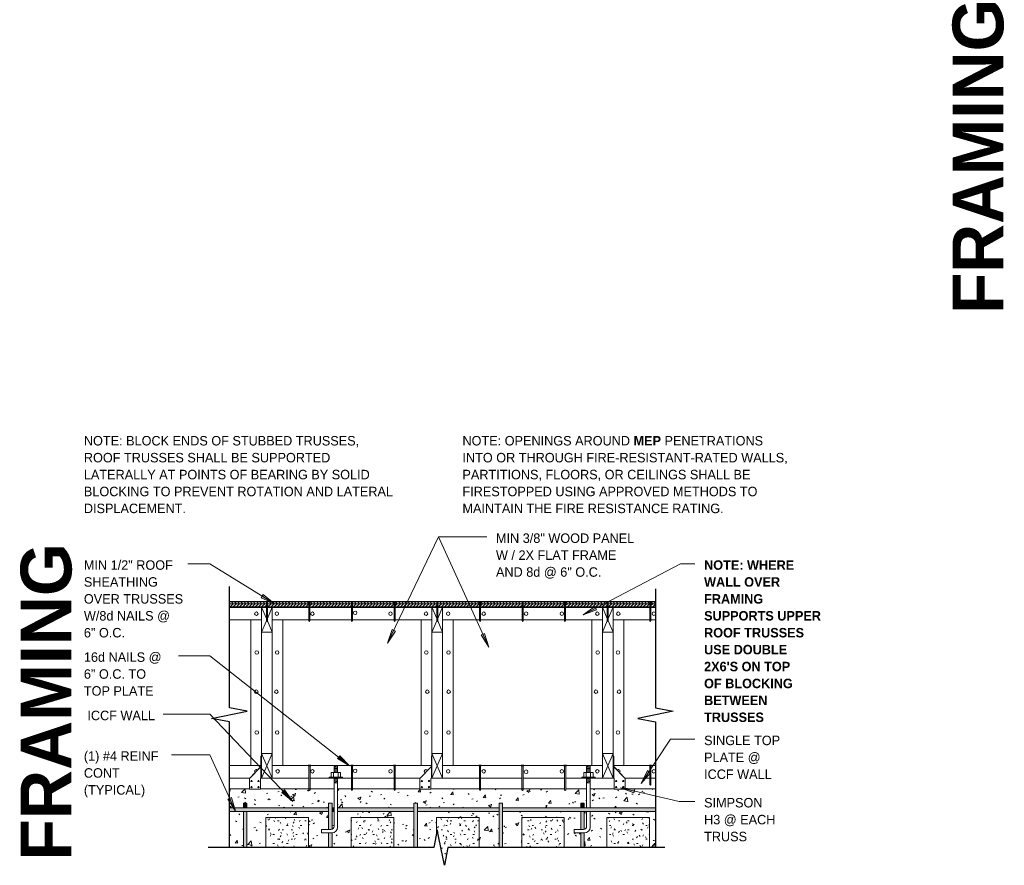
# Model space of a CAD drawing. Header units: inches. Extents: x 0 to 1352, y -35 to 287.
# Tile 5 of 13: x 157 to 296, y -28 to 91. Entities that reach past the tile are written whole.
import ezdxf

# ---------------------------------------------------------------- set-up
doc = ezdxf.new("R2010")
doc.units = ezdxf.units.IN
doc.header["$MEASUREMENT"] = 0
doc.linetypes.add('Hidden 1_8_', pattern=[0.1875, 0.125, -0.0625])
for name, color, linetype, lineweight in [('A-ANNO-TEXT', 2, 'Continuous', 9), ('A-DETL-GENF', 3, 'Continuous', 9), ('A-DETL-LLIN', 3, 'Continuous', 9), ('A-DETL-MBND', 5, 'Continuous', 9)]:
    doc.layers.add(name, color=color, linetype=linetype, lineweight=lineweight)
pattern_1 = [(0, (65.18, 0), (2.56, 0.64), [0.211, -1.709, 0.211, -1.709, -10.24]), (0, (65.18, 0), (2.56, 0.64), [-3.84, 0.211, -3.629, 0.211, -1.709, -4.48]), (0, (65.18, 0), (2.56, 0.64), [-9.6, 0.211, -1.069, 0.211, -2.989]), (120, (66.14, 0.32), (-1.8342563, 1.897025), [0.211, -1.709, 0.211, -1.709, -10.24]), (120, (66.14, 0.32), (-1.8342563, 1.897025), [-3.84, 0.211, -3.629, 0.211, -1.709, -4.48]), (120, (66.14, 0.32), (-1.8342563, 1.897025), [-9.6, 0.211, -1.069, 0.211, -2.989]), (240, (66.46, 1.6), (-0.7257437, -2.537025), [0.211, -1.709, 0.211, -1.709, -10.24]), (240, (66.46, 1.6), (-0.7257437, -2.537025), [-3.84, 0.211, -3.629, 0.211, -1.709, -4.48]), (240, (66.46, 1.6), (-0.7257437, -2.537025), [-9.6, 0.211, -1.069, 0.211, -2.989])]
pattern_2 = [(50, (65.18, 0), (4.590705, -0.40187), [0.48, -5.28]), (355, (65.18, 0), (-0.88784, 4.8137), [0.384, -4.224]), (100.451, (65.562, -0.033), (3.70197, 4.41272), [0.408, -4.487]), (46.184, (65.18, 1.28), (6.83066, -1.05904), [0.72, -7.92]), (96.636, (65.749, 1.192), (5.98166, 6.23401), [0.612, -6.731]), (351.184, (65.18, 1.28), (5.98208, 6.23382), [0.576, -6.336]), (21, (65.82, 0.96), (3.82029, -2.5771), [0.48, -5.28]), (326, (65.82, 0.96), (1.55721, 4.64059), [0.384, -4.224]), (71.451, (66.138, 0.745), (5.37715, 2.0647), [0.408, -4.487]), (37.5, (65.18, 0), (0.077972, 2.130786), [0.211, -3.962, 0.211, -4.077, -4.24]), (37.5, (65.18, 0), (0.077972, 2.130786), [-8.461, 0.211, -4.029]), (7.5, (65.18, 0), (1.683907, 2.52439), [0.211, -2.234, 0.211, -3.866, -1.616]), (7.5, (65.18, 0), (1.683907, 2.52439), [-6.522, 0.211, -1.405]), (327.5, (63.753, 0), (3.416527, -0.144297), [0.211, -1.389, 0.211, -4.781, -6.624]), (327.5, (63.753, 0), (3.416527, -0.144297), [-6.592, 0.211, -6.413]), (317.5, (63.113, 0), (3.732463, 0.640715), [0.211, -1.869, 0.211, -3.104, -4.704]), (317.5, (63.113, 0), (3.732463, 0.640715), [-5.395, 0.211, -4.493])]
pattern_3 = [(0, (57.726, -0.519), (0, 0.444), []), (315, (57.726, -0.519), (0.444063, 3e-17), [0.628, -0.628]), (45, (57.726, -0.519), (0.444063, -3e-17), [0.628, -0.628])]

# ---------------------------------------------------------------- blocks, each defined once
blk = doc.blocks.new('Dimension Lumbe_S BLOCKING0')
at = {"layer": 'A-DETL-GENF'}
for p, q in [((1.5, 0), (0, -3.5)), ((0, 0), (1.5, -3.5)), ((0, -3.5), (0, 0)), ((0, 0), (1.5, 0)), ((1.5, 0), (1.5, -3.5)), ((1.5, -3.5), (0, -3.5))]:
    blk.add_line(p, q, dxfattribs=at)
blk = doc.blocks.new('Dimension Lumbe_S BLOCKING1')
at = {"layer": 'A-DETL-GENF'}
for p, q in [((0, 0), (0.68, -1.59)), ((0, -3.5), (0, 0)), ((1.5, 0), (0.82, -1.59)), ((1.5, 0), (1.5, -3.5)), ((0.68, -1.92), (0, -3.5)), ((0.82, -1.92), (1.5, -3.5)), ((1.5, -3.5), (0, -3.5))]:
    blk.add_line(p, q, dxfattribs=at)
blk = doc.blocks.new('Plywood-Section_S BLOCKING0')
at = {"layer": 'A-DETL-GENF'}
h = blk.add_hatch(dxfattribs=at)
h.set_pattern_fill('FP2_8', color=256, style=0, pattern_type=2)
h.set_pattern_definition(pattern_3)
h.paths.add_polyline_path([(7.18, 0), (7.18, 0.75), (1.98, 0.75), (1.98, 0)], flags=0)
h = blk.add_hatch(dxfattribs=at)
h.set_pattern_fill('FP2_8', color=256, style=0, pattern_type=2)
h.set_pattern_definition(pattern_3)
h.paths.add_polyline_path([(7.32, 0.75), (7.32, 0), (13.18, 0), (13.18, 0.75)], flags=0)
h = blk.add_hatch(dxfattribs=at)
h.set_pattern_fill('FP2_8', color=256, style=0, pattern_type=2)
h.set_pattern_definition(pattern_3)
h.paths.add_polyline_path([(13.32, 0.75), (13.32, 0), (19.18, 0), (19.18, 0.75)], flags=0)
h = blk.add_hatch(dxfattribs=at)
h.set_pattern_fill('FP2_8', color=256, style=0, pattern_type=2)
h.set_pattern_definition(pattern_3)
h.paths.add_polyline_path([(19.32, 0.75), (19.32, 0), (25.18, 0), (25.18, 0.75)], flags=0)
h = blk.add_hatch(dxfattribs=at)
h.set_pattern_fill('FP2_8', color=256, style=0, pattern_type=2)
h.set_pattern_definition(pattern_3)
h.paths.add_polyline_path([(25.32, 0.75), (25.32, 0), (31.18, 0), (31.18, 0.75)], flags=0)
h = blk.add_hatch(dxfattribs=at)
h.set_pattern_fill('FP2_8', color=256, style=0, pattern_type=2)
h.set_pattern_definition(pattern_3)
h.paths.add_polyline_path([(31.32, 0.75), (31.32, 0), (37.18, 0), (37.18, 0.75)], flags=0)
h = blk.add_hatch(dxfattribs=at)
h.set_pattern_fill('FP2_8', color=256, style=0, pattern_type=2)
h.set_pattern_definition(pattern_3)
h.paths.add_polyline_path([(37.32, 0.75), (37.32, 0), (43.18, 0), (43.18, 0.75)], flags=0)
h = blk.add_hatch(dxfattribs=at)
h.set_pattern_fill('FP2_8', color=256, style=0, pattern_type=2)
h.set_pattern_definition(pattern_3)
h.paths.add_polyline_path([(43.32, 0.75), (43.32, 0), (49.18, 0), (49.18, 0.75)], flags=0)
h = blk.add_hatch(dxfattribs=at)
h.set_pattern_fill('FP2_8', color=256, style=0, pattern_type=2)
h.set_pattern_definition(pattern_3)
h.paths.add_polyline_path([(49.32, 0.75), (49.32, 0), (55.18, 0), (55.18, 0.75)], flags=0)
h = blk.add_hatch(dxfattribs=at)
h.set_pattern_fill('FP2_8', color=256, style=0, pattern_type=2)
h.set_pattern_definition(pattern_3)
h.paths.add_polyline_path([(55.32, 0.75), (55.32, 0), (61.18, 0), (61.18, 0.75)], flags=0)
h = blk.add_hatch(dxfattribs=at)
h.set_pattern_fill('FP2_8', color=256, style=0, pattern_type=2)
h.set_pattern_definition(pattern_3)
h.paths.add_polyline_path([(61.32, 0.75), (61.32, 0), (61.98, 0), (61.98, 0.75)], flags=0)
at = {"layer": 'A-DETL-GENF', "lineweight": 30}
for p, q in [((7.11, 0.75), (1.98, 0.75)), ((1.98, 0), (7.18, 0)), ((7.32, 0), (13.18, 0)), ((13.11, 0.75), (7.39, 0.75)), ((13.32, 0), (19.18, 0)), ((19.11, 0.75), (13.39, 0.75)), ((19.32, 0), (25.18, 0)), ((25.11, 0.75), (19.39, 0.75)), ((25.32, 0), (31.18, 0)), ((31.11, 0.75), (25.39, 0.75)), ((31.32, 0), (37.18, 0)), ((37.11, 0.75), (31.39, 0.75)), ((37.32, 0), (43.18, 0)), ((43.11, 0.75), (37.39, 0.75)), ((43.32, 0), (49.18, 0)), ((49.11, 0.75), (43.39, 0.75)), ((49.32, 0), (55.18, 0)), ((55.11, 0.75), (49.39, 0.75)), ((55.32, 0), (61.18, 0)), ((61.11, 0.75), (55.39, 0.75)), ((61.32, 0), (61.98, 0)), ((61.98, 0.75), (61.39, 0.75))]:
    blk.add_line(p, q, dxfattribs=at)
blk = doc.blocks.new('Common Wood Nai_S BLOCKING0')
at = {"layer": 'A-DETL-GENF'}
for p, q in [((0, 0.1405), (-0.066, 0.1405)), ((-0.066, 0.1405), (-0.066, -0.1405)), ((0, 0.0695), (0, 0.1405)), ((2.668, 0.0695), (0, 0.0695)), ((0, -0.0695), (0, 0.0695)), ((2.75, 0), (2.668, 0.0695)), ((2.668, -0.0695), (2.75, 0)), ((-0.066, -0.1405), (0, -0.1405)), ((0, -0.1405), (0, -0.0695)), ((0, -0.0695), (2.668, -0.0695))]:
    blk.add_line(p, q, dxfattribs=at)
blk = doc.blocks.new('Common Wood Nai_S BLOCKING1')
at = {"layer": 'A-DETL-GENF'}
for p, q in [((0, 0.1715), (-0.083, 0.1715)), ((-0.083, 0.1715), (-0.083, -0.1715)), ((0, 0.081), (0, 0.1715)), ((3.409, 0.081), (0, 0.081)), ((0, -0.081), (0, 0.081)), ((3.5, 0), (3.409, 0.081)), ((3.409, -0.081), (3.5, 0)), ((-0.083, -0.1715), (0, -0.1715)), ((0, -0.1715), (0, -0.081)), ((0, -0.081), (3.409, -0.081))]:
    blk.add_line(p, q, dxfattribs=at)
blk = doc.blocks.new('Reinf Bar Eleva_S BLOCKING0')
at = {"layer": 'A-DETL-GENF'}
for points in [[(0, 0), (0, -0.5), (0.67, -0.5), (0.67, 0)], [(1.17, 0), (1.17, -0.5), (6.25, -0.5), (6.25, 0)]]:
    blk.add_hatch(color=256, dxfattribs=at).paths.add_polyline_path(points, flags=0)
for p, q in [((0.67, 0), (0, 0)), ((0, 0), (0, -0.5)), ((0, -0.5), (0.67, -0.5)), ((6.25, 0), (1.17, 0)), ((1.17, -0.5), (6.25, -0.5))]:
    blk.add_line(p, q, dxfattribs=at)
blk = doc.blocks.new('Reinf Bar Eleva_S BLOCKING1')
at = {"layer": 'A-DETL-GENF'}
for points in [[(0, 0), (0, -0.5), (0.67, -0.5), (0.67, 0)], [(3.69, -0.12), (3.68, 0), (1.17, 0), (1.17, -0.5), (3.69, -0.5)], [(4.19, 0), (4.19, -0.5), (6.25, -0.5), (6.25, 0)]]:
    blk.add_hatch(color=256, dxfattribs=at).paths.add_polyline_path(points, flags=0)
for p, q in [((0.67, 0), (0, 0)), ((0, 0), (0, -0.5)), ((0, -0.5), (0.67, -0.5)), ((3.68, 0), (1.17, 0)), ((1.17, -0.5), (3.69, -0.5)), ((6.25, 0), (4.19, 0)), ((4.19, -0.5), (6.25, -0.5))]:
    blk.add_line(p, q, dxfattribs=at)
blk = doc.blocks.new('Anchor Bolt2 - _S BLOCKING0')
at = {"layer": 'A-DETL-GENF'}
for p, q in [((-0.25, 4.12), (0.25, 4.18)), ((0.25, 3.25), (0.25, 4.18)), ((-0.66, 2.62), (-0.66, 3.25)), ((-0.66, 3.25), (0.66, 3.25)), ((-0.31, 2.62), (-0.31, 3.25)), ((-0.25, 3.25), (-0.25, 4.12)), ((-0.25, 4), (0.25, 4.05)), ((-0.25, 3.87), (0.25, 3.93)), ((-0.25, 3.75), (0.25, 3.8)), ((-0.25, 3.62), (0.25, 3.68)), ((-0.25, 3.5), (0.25, 3.55)), ((-0.25, 3.37), (0.25, 3.43)), ((-0.12, 3.25), (0.25, 3.29)), ((0.31, 2.62), (0.31, 3.25)), ((0.66, 2.62), (0.66, 3.25)), ((-0.94, 2.62), (0.94, 2.62)), ((-0.94, 2.5), (-0.94, 2.62)), ((-0.94, 2.5), (0.94, 2.5)), ((-0.25, 2.5), (-0.25, -1.73)), ((-0.25, 2.37), (0.25, 2.43)), ((-0.25, 2.25), (0.25, 2.3)), ((-0.25, 2.12), (0.25, 2.18)), ((-0.25, 2), (0.25, 2.05)), ((-0.25, 1.87), (0.25, 1.93)), ((-0.25, 1.75), (0.25, 1.8)), ((0.25, 2.5), (0.25, -1.73)), ((0.94, 2.5), (0.94, 2.62)), ((-0.25, -2.23), (-0.25, -4.31)), ((0.25, -2.23), (0.25, -4.44)), ((-2, -5.25), (-2, -4.75)), ((-2, -4.75), (-0.69, -4.75)), ((-2, -5.25), (-0.56, -5.25))]:
    blk.add_line(p, q, dxfattribs=at)
for centre, radius in [((-0.69, -4.31), 0.438), ((-0.56, -4.44), 0.812)]:
    blk.add_arc(centre, radius, 270, 0, dxfattribs=at)
blk = doc.blocks.new('Reinf Bar Eleva_S BLOCKING2')
at = {"layer": 'A-DETL-GENF'}
for points in [[(34.06, -0.5), (34.06, 0), (22.56, 0), (22.56, -0.5)], [(46.06, -0.5), (46.06, 0), (45.8, 0), (45.8, -0.5)], [(60.52, -0.5), (60.52, 0), (46.56, 0), (46.56, -0.5)], [(0.52, 0), (0.52, -0.5), (22.06, -0.5), (22.06, 0)], [(34.56, 0), (34.56, -0.5), (45.3, -0.5), (45.3, 0)]]:
    blk.add_hatch(color=256, dxfattribs=at).paths.add_polyline_path(points, flags=0)
for p, q in [((22.06, 0), (0.52, 0)), ((0.52, -0.5), (22.06, -0.5)), ((34.06, 0), (22.56, 0)), ((22.56, -0.5), (34.06, -0.5)), ((45.3, 0), (34.56, 0)), ((34.56, -0.5), (45.3, -0.5)), ((46.06, 0), (45.8, 0)), ((45.8, -0.5), (46.06, -0.5)), ((60.52, 0), (46.56, 0)), ((46.56, -0.5), (60.52, -0.5))]:
    blk.add_line(p, q, dxfattribs=at)
blk = doc.blocks.new('Break Line1 - B_S BLOCKING0')
at = {"layer": 'A-DETL-GENF', "lineweight": 30}
for p, q in [((-1, 0), (-0.5, 2.5)), ((-0.5, 2.5), (0.5, -2.5)), ((-17.72, 0), (-1, 0)), ((0.5, -2.5), (1, 0)), ((1, 0), (18.68, 0))]:
    blk.add_line(p, q, dxfattribs=at)
blk = doc.blocks.new('Break Line1 - B_S BLOCKING1')
at = {"layer": 'A-DETL-GENF', "lineweight": 30}
for p, q in [((-1, 0), (-0.5, 2.5)), ((-0.5, 2.5), (0.5, -2.5)), ((-18.68, 0), (-1, 0)), ((0.5, -2.5), (1, 0)), ((1, 0), (18.06, 0))]:
    blk.add_line(p, q, dxfattribs=at)
blk = doc.blocks.new('Reinf Bar Eleva_S BLOCKING3')
at = {"layer": 'A-DETL-GENF'}
h = blk.add_hatch(color=256, dxfattribs=at)
edge = h.paths.add_edge_path(flags=0)
edge.add_line((0, 0), (0, -0.5))
edge.add_line((0, -0.5), (3.69, -0.5))
edge.add_line((3.69, -0.5), (3.69, -0.18))
edge.add_spline(control_points=[(3.69, -0.18), (3.69, -0.14), (3.68, -0.08), (3.66, -0.03), (3.65, 0)], knot_values=[0, 0, 0, 0, 0.090613, 0.18063, 0.18063, 0.18063, 0.18063], degree=3, periodic=0)
edge.add_line((3.65, 0), (0, 0))
blk.add_hatch(color=256, dxfattribs=at).paths.add_polyline_path([(4.19, 0), (4.19, -0.05), (4.19, -0.5), (6.25, -0.5), (6.25, 0)], flags=0)
for p, q in [((3.65, 0), (0, 0)), ((0, 0), (0, -0.5)), ((0, -0.5), (3.69, -0.5)), ((6.25, 0), (4.19, 0)), ((4.19, -0.5), (6.25, -0.5))]:
    blk.add_line(p, q, dxfattribs=at)
blk = doc.blocks.new('Reinf Bar Eleva_S BLOCKING4')
at = {"layer": 'A-DETL-GENF'}
blk.add_hatch(color=256, dxfattribs=at).paths.add_polyline_path([(0, 0), (0, -0.5), (6.25, -0.5), (6.25, 0)], flags=0)
for p, q in [((6.25, 0), (0, 0)), ((0, 0), (0, -0.5)), ((0, -0.5), (6.25, -0.5))]:
    blk.add_line(p, q, dxfattribs=at)
blk = doc.blocks.new('Anchor Bolt2 - _S BLOCKING1')
at = {"layer": 'A-DETL-GENF'}
for p, q in [((-0.25, 4.12), (0.25, 4.18)), ((0.25, 3.25), (0.25, 4.18)), ((-0.66, 2.62), (-0.66, 3.25)), ((-0.66, 3.25), (0.66, 3.25)), ((-0.31, 2.62), (-0.31, 3.25)), ((-0.25, 3.25), (-0.25, 4.12)), ((-0.25, 4), (0.25, 4.05)), ((-0.25, 3.87), (0.25, 3.93)), ((-0.25, 3.75), (0.25, 3.8)), ((-0.25, 3.62), (0.25, 3.68)), ((-0.25, 3.5), (0.25, 3.55)), ((-0.25, 3.37), (0.25, 3.43)), ((-0.12, 3.25), (0.25, 3.29)), ((0.31, 2.62), (0.31, 3.25)), ((0.66, 2.62), (0.66, 3.25)), ((-0.94, 2.62), (0.94, 2.62)), ((-0.94, 2.5), (-0.94, 2.62)), ((-0.94, 2.5), (0.94, 2.5)), ((-0.25, 2.5), (-0.25, -4.31)), ((-0.25, 2.37), (0.25, 2.43)), ((-0.25, 2.25), (0.25, 2.3)), ((-0.25, 2.12), (0.25, 2.18)), ((-0.25, 2), (0.25, 2.05)), ((-0.25, 1.87), (0.25, 1.93)), ((-0.25, 1.75), (0.25, 1.8)), ((0.25, 2.5), (0.25, -4.44)), ((0.94, 2.5), (0.94, 2.62)), ((-2, -5.25), (-2, -4.75)), ((-2, -4.75), (-0.69, -4.75)), ((-2, -5.25), (-0.56, -5.25))]:
    blk.add_line(p, q, dxfattribs=at)
for centre, radius in [((-0.69, -4.31), 0.438), ((-0.56, -4.44), 0.812)]:
    blk.add_arc(centre, radius, 270, 0, dxfattribs=at)
blk = doc.blocks.new('Break Line1 - B_S BLOCKING2')
at = {"layer": 'A-DETL-GENF', "lineweight": 30}
for p, q in [((-1, 0), (-0.5, 2.5)), ((-0.5, 2.5), (0.5, -2.5)), ((-31.53, 0), (-1, 0)), ((0.5, -2.5), (1, 0)), ((1, 0), (32.75, 0))]:
    blk.add_line(p, q, dxfattribs=at)

msp = doc.modelspace()

# ---------------------------------------------------------------- hatches: boundary and pattern name
at = {"layer": 'A-ANNO-TEXT'}
for points in [[(191.15, 10.1), (190.87, 9.65), (192.71, 8.82)], [(238.1, 7.96), (237.86, 8.42), (236.21, 7.26)], [(209.79, 4.94), (209.31, 5.16), (208.69, 3.24)], [(222.34, 4.63), (221.86, 4.41), (222.93, 2.7)], [(201.94, -12.59), (201.61, -13), (203.34, -14.03)], [(245.7, -14.98), (245.27, -14.69), (244.38, -16.5)], [(194.16, -17.41), (193.78, -17.77), (195.35, -19.04)], [(243.37, -17.83), (243.48, -17.32), (241.48, -17.13)], [(186.69, -18.48), (186.21, -18.7), (187.27, -20.41)]]:
    msp.add_hatch(color=7, dxfattribs=at).paths.add_polyline_path(points, flags=0)
at = {"layer": 'A-DETL-GENF'}
h = msp.add_hatch(dxfattribs=at)
h.set_pattern_fill('FP2_7', style=0, pattern_type=2)
h.set_pattern_definition(pattern_2)
h.paths.add_polyline_path([(197.77, -17.27), (197.77, -17.42), (197.68, -17.51), (197.6, -17.42), (197.6, -17.27), (190.79, -17.27), (190.79, -17.29), (189.23, -17.29), (189.23, -17.27), (186.41, -17.27), (186.41, -19.95), (188.38, -19.95), (188.38, -19.27), (188.88, -19.27), (188.88, -19.95), (200.38, -19.95), (200.38, -19.27), (200.88, -19.27), (200.88, -19.95), (201.14, -19.95), (201.14, -17.27)], flags=0)
h = msp.add_hatch(dxfattribs=at)
h.set_pattern_fill('FP2_7', style=0, pattern_type=2)
h.set_pattern_definition(pattern_2)
h.paths.add_polyline_path([(203.77, -17.27), (203.77, -17.42), (203.68, -17.51), (203.6, -17.42), (203.6, -17.27), (201.64, -17.27), (201.64, -19.95), (212.38, -19.95), (212.38, -19.27), (212.88, -19.27), (212.88, -19.95), (224.38, -19.95), (224.38, -19.27), (224.88, -19.27), (224.88, -19.95), (235.88, -19.95), (235.88, -19.27), (236.38, -19.27), (236.38, -19.95), (236.7, -19.95), (236.7, -17.27), (233.77, -17.27), (233.77, -17.42), (233.68, -17.51), (233.6, -17.42), (233.6, -17.27), (227.77, -17.27), (227.77, -17.42), (227.68, -17.51), (227.6, -17.42), (227.6, -17.27), (221.77, -17.27), (221.77, -17.42), (221.68, -17.51), (221.6, -17.42), (221.6, -17.27), (214.79, -17.27), (214.79, -17.29), (213.23, -17.29), (213.23, -17.27), (209.77, -17.27), (209.77, -17.42), (209.68, -17.51), (209.6, -17.42), (209.6, -17.27)], flags=0)
h = msp.add_hatch(dxfattribs=at)
h.set_pattern_fill('FP2_7', style=0, pattern_type=2)
h.set_pattern_definition(pattern_2)
h.paths.add_polyline_path([(237.2, -17.27), (237.2, -19.95), (246.41, -19.95), (246.41, -17.27), (242.14, -17.27), (242.14, -17.29), (240.58, -17.29), (240.58, -17.27)], flags=0)
h = msp.add_hatch(dxfattribs=at)
h.set_pattern_fill('FP2_7', style=0, pattern_type=2)
h.set_pattern_definition(pattern_2)
h.paths.add_polyline_path([(188.38, -25.52), (188.38, -20.45), (186.41, -20.45), (186.41, -25.52)], flags=0)
h = msp.add_hatch(dxfattribs=at)
h.set_pattern_fill('FP2_7', style=0, pattern_type=2)
h.set_pattern_definition(pattern_2)
h.paths.add_polyline_path([(191.56, -21.27), (197.56, -21.27), (197.56, -25.52), (200.38, -25.52), (200.38, -23.46), (199.39, -23.46), (199.39, -22.96), (200.38, -22.96), (200.38, -20.45), (188.88, -20.45), (188.88, -25.52), (191.56, -25.52)], flags=0)
h = msp.add_hatch(dxfattribs=at)
h.set_pattern_fill('FP2_7', style=0, pattern_type=2)
h.set_pattern_definition(pattern_2)
edge = h.paths.add_edge_path(flags=0)
edge.add_line((203.56, -21.27), (209.56, -21.27))
edge.add_line((209.56, -21.27), (209.56, -25.52))
edge.add_line((209.56, -25.52), (212.38, -25.52))
edge.add_line((212.38, -25.52), (212.38, -20.45))
edge.add_line((212.38, -20.45), (201.64, -20.45))
edge.add_line((201.64, -20.45), (201.64, -22.65))
edge.add_spline(control_points=[(201.64, -22.65), (201.64, -22.72), (201.62, -22.86), (201.54, -23.05), (201.42, -23.21), (201.26, -23.34), (201.08, -23.43), (200.94, -23.45), (200.88, -23.46)], knot_values=[0, 0, 0, 0, 0.203675, 0.407074, 0.610222, 0.813141, 1.015854, 1.218387, 1.218387, 1.218387, 1.218387], degree=3, periodic=0)
edge.add_line((200.88, -23.46), (200.88, -25.52))
edge.add_line((200.88, -25.52), (203.56, -25.52))
edge.add_line((203.56, -25.52), (203.56, -21.27))
h = msp.add_hatch(dxfattribs=at)
h.set_pattern_fill('FP2_7', style=0, pattern_type=2)
h.set_pattern_definition(pattern_2)
edge = h.paths.add_edge_path(flags=0)
edge.add_line((201.14, -20.45), (200.88, -20.45))
edge.add_line((200.88, -20.45), (200.88, -22.92))
edge.add_spline(control_points=[(200.88, -22.92), (200.91, -22.91), (200.97, -22.88), (201.05, -22.79), (201.12, -22.68), (201.14, -22.58), (201.14, -22.53)], knot_values=[0, 0, 0, 0, 0.099948, 0.199929, 0.34982, 0.500462, 0.500462, 0.500462, 0.500462], degree=3, periodic=0)
edge.add_line((201.14, -22.53), (201.14, -20.45))
h = msp.add_hatch(dxfattribs=at)
h.set_pattern_fill('FP2_7', style=0, pattern_type=2)
h.set_pattern_definition(pattern_2)
h.paths.add_polyline_path([(215.56, -21.27), (221.56, -21.27), (221.56, -25.52), (224.38, -25.52), (224.38, -20.45), (212.88, -20.45), (212.88, -25.52), (215.18, -25.52), (215.56, -23.62)], flags=0)
h = msp.add_hatch(dxfattribs=at)
h.set_pattern_fill('FP2_7', style=0, pattern_type=2)
h.set_pattern_definition(pattern_2)
h.paths.add_polyline_path([(227.56, -21.27), (233.56, -21.27), (233.56, -25.52), (235.88, -25.52), (235.88, -23.46), (234.95, -23.46), (234.95, -22.96), (235.88, -22.96), (235.88, -20.45), (224.88, -20.45), (224.88, -25.52), (227.56, -25.52)], flags=0)
h = msp.add_hatch(dxfattribs=at)
h.set_pattern_fill('FP2_7', style=0, pattern_type=2)
h.set_pattern_definition(pattern_2)
edge = h.paths.add_edge_path(flags=0)
edge.add_line((236.38, -20.45), (236.37, -22.95))
edge.add_arc((236.26, -22.53), 0.438, 285, 360)
edge.add_line((236.7, -22.53), (236.7, -20.45))
edge.add_line((236.7, -20.45), (236.38, -20.45))
h = msp.add_hatch(dxfattribs=at)
h.set_pattern_fill('FP2_7', style=0, pattern_type=2)
h.set_pattern_definition(pattern_2)
edge = h.paths.add_edge_path(flags=0)
edge.add_line((239.56, -21.27), (245.56, -21.27))
edge.add_line((245.56, -21.27), (245.56, -25.52))
edge.add_line((245.56, -25.52), (246.41, -25.52))
edge.add_line((246.41, -25.52), (246.41, -20.45))
edge.add_line((246.41, -20.45), (237.2, -20.45))
edge.add_line((237.2, -20.45), (237.2, -22.65))
edge.add_arc((236.38, -22.65), 0.813, 270, 360, ccw=False)
edge.add_line((236.38, -23.46), (236.38, -23.46))
edge.add_line((236.38, -23.46), (236.38, -25.52))
edge.add_line((236.38, -25.52), (239.56, -25.52))
edge.add_line((239.56, -25.52), (239.56, -21.27))
h = msp.add_hatch(dxfattribs=at)
h.set_pattern_fill('FP2_6', style=0, pattern_type=2)
h.set_pattern_definition(pattern_1)
h.paths.add_polyline_path([(191.56, -21.27), (191.56, -25.52), (197.56, -25.52), (197.56, -21.27)], flags=0)
h = msp.add_hatch(dxfattribs=at)
h.set_pattern_fill('FP2_6', style=0, pattern_type=2)
h.set_pattern_definition(pattern_1)
h.paths.add_polyline_path([(203.56, -21.27), (203.56, -25.52), (209.56, -25.52), (209.56, -21.27)], flags=0)
h = msp.add_hatch(dxfattribs=at)
h.set_pattern_fill('FP2_6', style=0, pattern_type=2)
h.set_pattern_definition(pattern_1)
h.paths.add_polyline_path([(215.56, -21.27), (215.56, -23.62), (215.68, -23.02), (216.68, -28.02), (217.18, -25.52), (221.56, -25.52), (221.56, -21.27)], flags=0)
h = msp.add_hatch(dxfattribs=at)
h.set_pattern_fill('FP2_6', style=0, pattern_type=2)
h.set_pattern_definition(pattern_1)
h.paths.add_polyline_path([(227.56, -21.27), (227.56, -25.52), (233.56, -25.52), (233.56, -21.27)], flags=0)
h = msp.add_hatch(dxfattribs=at)
h.set_pattern_fill('FP2_6', style=0, pattern_type=2)
h.set_pattern_definition(pattern_1)
h.paths.add_polyline_path([(239.56, -21.27), (239.56, -25.52), (245.56, -25.52), (245.56, -21.27)], flags=0)

# ---------------------------------------------------------------- linework, layer by layer
at = {"layer": 'A-ANNO-TEXT', "color": 7}
for p, q in [((208.69, 3.24), (215.83, 18.22)), ((215.83, 18.22), (222.66, 18.22)), ((215.83, 18.22), (222.66, 18.22)), ((222.93, 2.7), (215.83, 18.22)), ((182.53, 14.44), (180.56, 14.44)), ((183.66, 14.44), (182.53, 14.44)), ((192.71, 8.82), (183.66, 14.44)), ((236.21, 7.26), (249.91, 14.44)), ((249.91, 14.44), (251.96, 14.44)), ((191.15, 10.1), (190.87, 9.65)), ((192.71, 8.82), (191.15, 10.1)), ((190.87, 9.65), (192.71, 8.82)), ((237.86, 8.42), (236.21, 7.26)), ((238.1, 7.96), (237.86, 8.42)), ((236.21, 7.26), (238.1, 7.96)), ((209.31, 5.16), (208.69, 3.24)), ((208.69, 3.24), (209.79, 4.94)), ((209.79, 4.94), (209.31, 5.16)), ((222.34, 4.63), (221.86, 4.41)), ((221.86, 4.41), (222.93, 2.7)), ((222.93, 2.7), (222.34, 4.63)), ((179.97, 1.48), (179.23, 1.48)), ((183.66, 1.48), (179.97, 1.48)), ((203.34, -14.03), (183.66, 1.48)), ((178.43, -6.74), (177.07, -6.74)), ((183.66, -6.74), (178.43, -6.74)), ((195.35, -19.04), (183.66, -6.74)), ((244.38, -16.5), (248.53, -10.25)), ((248.53, -10.25), (251.96, -10.25)), ((178.36, -12.45), (178.24, -12.45)), ((183.66, -12.45), (178.36, -12.45)), ((187.27, -20.41), (183.66, -12.45)), ((201.94, -12.59), (201.61, -13)), ((201.61, -13), (203.34, -14.03)), ((203.34, -14.03), (201.94, -12.59)), ((245.27, -14.69), (244.38, -16.5)), ((244.38, -16.5), (245.7, -14.98)), ((245.7, -14.98), (245.27, -14.69)), ((194.16, -17.41), (193.78, -17.77)), ((193.78, -17.77), (195.35, -19.04)), ((195.35, -19.04), (194.16, -17.41)), ((243.48, -17.32), (241.48, -17.13)), ((241.48, -17.13), (243.37, -17.83)), ((241.48, -17.13), (249.73, -19.02)), ((243.37, -17.83), (243.48, -17.32)), ((186.69, -18.48), (186.21, -18.7)), ((186.21, -18.7), (187.27, -20.41)), ((187.27, -20.41), (186.69, -18.48)), ((249.73, -19.02), (251.96, -19.02))]:
    msp.add_line(p, q, dxfattribs=at)
at = {"layer": 'A-DETL-LLIN'}
for p, q in [((190.93, 6.55), (190.93, 8.3)), ((192.43, 8.3), (192.43, 6.55)), ((214.93, 6.55), (214.93, 8.3)), ((216.43, 8.3), (216.43, 6.55)), ((238.93, 6.55), (238.93, 8.3)), ((240.43, 8.3), (240.43, 6.55)), ((186.41, 6.55), (190.93, 6.55)), ((190.93, 6.55), (189.43, 6.55)), ((189.43, 6.55), (189.43, -13.95)), ((190.93, -13.95), (190.93, 6.55)), ((192.43, 6.55), (197.62, 6.55)), ((193.93, 6.55), (192.43, 6.55)), ((192.43, 6.55), (192.43, -13.95)), ((193.93, -13.95), (193.93, 6.55)), ((197.75, 6.55), (203.62, 6.55)), ((203.75, 6.55), (209.62, 6.55)), ((209.75, 6.55), (214.93, 6.55)), ((214.93, 6.55), (213.43, 6.55)), ((213.43, 6.55), (213.43, -13.95)), ((214.93, -13.95), (214.93, 6.55)), ((216.43, 6.55), (221.62, 6.55)), ((217.93, 6.55), (216.43, 6.55)), ((216.43, 6.55), (216.43, -13.95)), ((217.93, -13.95), (217.93, 6.55)), ((221.75, 6.55), (227.62, 6.55)), ((227.75, 6.55), (233.62, 6.55)), ((233.75, 6.55), (238.93, 6.55)), ((238.93, 6.55), (237.43, 6.55)), ((237.43, 6.55), (237.43, -13.95)), ((238.93, -13.95), (238.93, 6.55)), ((240.43, 6.55), (245.62, 6.55)), ((241.93, 6.55), (240.43, 6.55)), ((240.43, 6.55), (240.43, -13.95)), ((241.93, -13.95), (241.93, 6.55)), ((245.75, 6.55), (246.41, 6.55)), ((190.93, 4.8), (192.43, 4.8)), ((190.93, -12.26), (190.93, 4.8)), ((192.43, 4.8), (192.43, -12.26)), ((193.93, -6.2), (193.93, 4.8)), ((193.93, -6.2), (193.93, 4.8)), ((214.93, 4.8), (216.43, 4.8)), ((214.93, -12.26), (214.93, 4.8)), ((214.93, -12.26), (214.93, 4.8)), ((216.43, 4.8), (216.43, -12.26)), ((217.93, -6.2), (217.93, 4.8)), ((217.93, -6.2), (217.93, 4.8)), ((238.93, 4.8), (240.43, 4.8)), ((238.93, -12.26), (238.93, 4.8)), ((238.93, -12.26), (238.93, 4.8)), ((240.43, 4.8), (240.43, -12.26)), ((241.93, -6.2), (241.93, 4.8)), ((241.93, -6.2), (241.93, 4.8)), ((192.43, -12.26), (190.93, -12.26)), ((216.43, -12.26), (214.93, -12.26)), ((240.43, -12.26), (238.93, -12.26)), ((190.9, -12.66), (190.85, -12.66)), ((190.85, -12.66), (190.85, -14.09)), ((190.9, -14.02), (190.9, -12.66)), ((214.9, -12.66), (214.85, -12.66)), ((214.85, -12.66), (214.85, -14.09)), ((214.9, -14.02), (214.9, -12.66)), ((240.47, -14.02), (240.47, -12.66)), ((240.47, -12.66), (240.52, -12.66)), ((240.52, -12.66), (240.52, -14.09)), ((190.93, -13.95), (186.41, -13.95)), ((190.88, -14.09), (189.23, -15.79)), ((190.84, -14.13), (189.23, -15.79)), ((189.43, -13.95), (190.93, -13.95)), ((190.84, -15.74), (190.84, -14.13)), ((190.84, -14.13), (190.84, -15.76)), ((190.9, -15.73), (190.9, -14.02)), ((190.93, -15.77), (190.93, -13.95)), ((192.43, -13.95), (192.43, -15.7)), ((197.51, -13.95), (192.43, -13.95)), ((192.43, -13.95), (193.93, -13.95)), ((203.51, -13.95), (197.86, -13.95)), ((201.64, -14.04), (201.14, -14.09)), ((201.14, -14.09), (201.14, -14.96)), ((201.14, -14.96), (201.64, -14.96)), ((201.64, -14.96), (201.64, -14.04)), ((209.51, -13.95), (203.86, -13.95)), ((214.93, -13.95), (209.86, -13.95)), ((214.88, -14.09), (213.23, -15.79)), ((214.84, -14.13), (213.23, -15.79)), ((213.43, -13.95), (214.93, -13.95)), ((214.84, -15.74), (214.84, -14.13)), ((214.84, -14.13), (214.84, -15.76)), ((214.9, -15.73), (214.9, -14.02)), ((214.93, -15.7), (214.93, -13.95)), ((216.43, -13.95), (216.43, -15.7)), ((221.51, -13.95), (216.43, -13.95)), ((216.43, -13.95), (217.93, -13.95)), ((227.51, -13.95), (221.86, -13.95)), ((233.51, -13.95), (227.86, -13.95)), ((238.93, -13.95), (233.86, -13.95)), ((237.2, -14.04), (236.7, -14.09)), ((236.7, -14.09), (236.7, -14.96)), ((236.7, -14.96), (237.2, -14.96)), ((237.2, -14.96), (237.2, -14.04)), ((237.43, -13.95), (238.93, -13.95)), ((238.93, -15.7), (238.93, -13.95)), ((240.43, -13.95), (240.43, -15.77)), ((245.54, -13.95), (240.43, -13.95)), ((240.43, -13.95), (241.93, -13.95)), ((240.47, -15.73), (240.47, -14.02)), ((240.49, -14.09), (242.14, -15.79)), ((242.14, -15.79), (240.53, -14.13)), ((240.53, -14.13), (240.53, -15.74)), ((240.53, -14.13), (240.53, -15.76)), ((246.41, -13.95), (245.83, -13.95)), ((186.41, -15.77), (189.24, -15.77)), ((186.41, -15.77), (189.24, -15.77)), ((189.23, -15.79), (189.23, -17.29)), ((189.23, -15.79), (189.23, -17.29)), ((190.79, -15.79), (190.9, -15.73)), ((190.79, -15.79), (190.84, -15.74)), ((190.79, -17.29), (190.79, -15.79)), ((190.79, -17.29), (190.79, -15.79)), ((190.81, -15.77), (190.93, -15.77)), ((190.81, -15.77), (197.6, -15.77)), ((197.77, -15.77), (203.6, -15.77)), ((203.77, -15.77), (209.6, -15.77)), ((209.77, -15.77), (213.24, -15.77)), ((213.23, -15.79), (213.23, -17.29)), ((213.23, -15.79), (213.23, -17.29)), ((214.79, -15.79), (214.9, -15.73)), ((214.79, -15.79), (214.84, -15.74)), ((214.79, -17.29), (214.79, -15.79)), ((214.79, -17.29), (214.79, -15.79)), ((214.81, -15.77), (221.6, -15.77)), ((221.77, -15.77), (227.6, -15.77)), ((227.77, -15.77), (233.6, -15.77)), ((233.77, -15.77), (240.56, -15.77)), ((240.43, -15.77), (240.56, -15.77)), ((240.58, -15.79), (240.47, -15.73)), ((240.53, -15.74), (240.58, -15.79)), ((240.58, -15.79), (240.58, -17.29)), ((240.58, -17.29), (240.58, -15.79)), ((242.13, -15.77), (245.62, -15.77)), ((242.13, -15.77), (245.62, -15.77)), ((242.14, -17.29), (242.14, -15.79)), ((242.14, -15.79), (242.14, -17.29)), ((245.75, -15.77), (246.41, -15.77)), ((245.75, -15.77), (246.41, -15.77)), ((189.23, -17.27), (186.41, -17.27)), ((189.23, -17.27), (186.41, -17.27)), ((186.41, -17.27), (189.23, -17.27)), ((189.23, -17.29), (190.79, -17.29)), ((189.23, -17.29), (190.79, -17.29)), ((197.6, -17.27), (190.79, -17.27)), ((197.6, -17.27), (190.79, -17.27)), ((190.79, -17.27), (197.6, -17.27)), ((190.79, -17.27), (201.14, -17.27)), ((201.14, -17.27), (197.77, -17.27)), ((201.14, -17.27), (197.77, -17.27)), ((197.77, -17.27), (201.14, -17.27)), ((203.6, -17.27), (201.64, -17.27)), ((203.6, -17.27), (201.64, -17.27)), ((201.64, -17.27), (203.6, -17.27)), ((201.64, -17.27), (213.23, -17.27)), ((209.6, -17.27), (203.77, -17.27)), ((209.6, -17.27), (203.77, -17.27)), ((203.77, -17.27), (209.6, -17.27)), ((213.23, -17.27), (209.77, -17.27)), ((213.23, -17.27), (209.77, -17.27)), ((209.77, -17.27), (213.23, -17.27)), ((213.23, -17.29), (214.79, -17.29)), ((213.23, -17.29), (214.79, -17.29)), ((221.6, -17.27), (214.79, -17.27)), ((221.6, -17.27), (214.79, -17.27)), ((214.79, -17.27), (221.6, -17.27)), ((214.79, -17.27), (228.56, -17.27)), ((227.6, -17.27), (221.77, -17.27)), ((227.6, -17.27), (221.77, -17.27)), ((221.77, -17.27), (227.6, -17.27)), ((233.6, -17.27), (227.77, -17.27)), ((233.6, -17.27), (227.77, -17.27)), ((227.77, -17.27), (233.6, -17.27)), ((236.7, -17.27), (233.77, -17.27)), ((236.7, -17.27), (233.77, -17.27)), ((233.77, -17.27), (236.7, -17.27)), ((240.58, -17.27), (237.2, -17.27)), ((240.58, -17.27), (237.2, -17.27)), ((237.2, -17.27), (240.58, -17.27)), ((240.58, -17.29), (242.14, -17.29)), ((242.14, -17.29), (240.58, -17.29)), ((246.41, -17.27), (242.14, -17.27)), ((246.41, -17.27), (242.14, -17.27)), ((242.14, -17.27), (246.41, -17.27)), ((191.56, -25.52), (191.56, -21.27)), ((191.56, -21.27), (197.56, -21.27)), ((197.56, -21.27), (197.56, -25.52)), ((203.56, -25.52), (203.56, -21.27)), ((203.56, -21.27), (209.56, -21.27)), ((209.56, -21.27), (209.56, -25.52)), ((215.56, -23.62), (215.56, -21.27)), ((215.56, -21.27), (221.56, -21.27)), ((221.56, -21.27), (221.56, -25.52)), ((227.56, -25.52), (227.56, -21.27)), ((227.56, -21.27), (233.56, -21.27)), ((233.56, -21.27), (233.56, -25.52)), ((239.56, -25.52), (239.56, -21.27)), ((239.56, -21.27), (245.56, -21.27)), ((245.56, -21.27), (245.56, -25.52))]:
    msp.add_line(p, q, dxfattribs=at)
for centre, radius in [((190.21, 7.4), 0.25), ((193.09, 7.4), 0.25), ((198.09, 7.4), 0.25), ((204.11, 7.53), 0.25), ((209.09, 7.4), 0.25), ((214.09, 7.4), 0.25), ((217.21, 7.4), 0.25), ((222.21, 7.4), 0.25), ((228.18, 7.4), 0.25), ((233.21, 7.4), 0.25), ((238.21, 7.4), 0.25), ((241.16, 7.4), 0.25), ((246.16, 7.4), 0.25), ((190.26, 1.94), 0.25), ((193.14, 1.94), 0.25), ((214.14, 1.94), 0.25), ((217.26, 1.94), 0.25), ((238.26, 1.94), 0.25), ((241.11, 1.94), 0.25), ((190.2, -3.58), 0.25), ((193.02, -3.58), 0.25), ((214.27, -3.58), 0.25), ((217.27, -3.58), 0.25), ((238.02, -3.58), 0.25), ((241.27, -3.58), 0.25), ((190.26, -9.33), 0.25), ((193.14, -9.33), 0.25), ((214.14, -9.33), 0.25), ((217.26, -9.33), 0.25), ((238.26, -9.33), 0.25), ((241.11, -9.33), 0.25), ((193.21, -14.79), 0.25), ((198.09, -14.79), 0.25), ((204.11, -14.72), 0.25), ((209.09, -14.79), 0.25), ((217.21, -14.79), 0.25), ((222.21, -14.79), 0.25), ((228.18, -14.85), 0.25), ((233.21, -14.79), 0.25), ((238.21, -14.79), 0.25), ((246.16, -14.79), 0.25), ((189.51, -16.16), 0.0855), ((190.51, -16.16), 0.0855), ((213.51, -16.16), 0.0855), ((214.51, -16.16), 0.0855), ((240.86, -16.16), 0.0855), ((241.86, -16.16), 0.0855), ((189.51, -17.01), 0.0855), ((190.51, -17.01), 0.0855), ((213.51, -17.01), 0.0855), ((214.51, -17.01), 0.0855), ((240.86, -17.01), 0.0855), ((241.86, -17.01), 0.0855)]:
    msp.add_circle(centre, radius, dxfattribs=at)
for centre, radius, start, end in [((190.21, -14.79), 0.25, 48.5787, 223.4222), ((190.8, -14.09), 0.046, 315.904, 0), ((190.81, -14.02), 0.092, 315.904, 0), ((214.09, -14.79), 0.25, 26.253, 247.9117), ((214.8, -14.09), 0.046, 315.904, 0), ((214.81, -14.02), 0.092, 315.904, 0), ((240.56, -14.02), 0.092, 180, 224.096), ((240.56, -14.09), 0.046, 180, 224.096), ((241.16, -14.79), 0.25, 316.5778, 131.4213)]:
    msp.add_arc(centre, radius, start, end, dxfattribs=at)
at = {"layer": 'A-DETL-MBND', "linetype": 'Hidden 1_8_'}
for p, q in [((191.56, -21.27), (191.56, -25.52)), ((233.56, -21.27), (233.56, -25.52)), ((239.56, -21.27), (239.56, -25.52))]:
    msp.add_line(p, q, dxfattribs=at)

# ---------------------------------------------------------------- block references
at = {"layer": 'A-DETL-GENF'}
for name, p, rotation in [('Break Line1 - B_S BLOCKING1', (186.41, -6.84), 89.99999999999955), ('Break Line1 - B_S BLOCKING0', (246.41, -6.84), 269.9999999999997), ('Common Wood Nai_S BLOCKING0', (191.68, 9.05), 269.9999999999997), ('Common Wood Nai_S BLOCKING0', (197.68, 9.05), 269.9999999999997), ('Common Wood Nai_S BLOCKING0', (203.68, 9.05), 269.9999999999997), ('Common Wood Nai_S BLOCKING0', (209.68, 9.05), 269.9999999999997), ('Common Wood Nai_S BLOCKING0', (215.68, 9.05), 269.9999999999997), ('Common Wood Nai_S BLOCKING0', (221.68, 9.05), 269.9999999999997), ('Common Wood Nai_S BLOCKING0', (227.68, 9.05), 269.9999999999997), ('Common Wood Nai_S BLOCKING0', (233.68, 9.05), 269.9999999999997), ('Common Wood Nai_S BLOCKING0', (239.68, 9.05), 269.9999999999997), ('Common Wood Nai_S BLOCKING0', (245.68, 9.05), 269.9999999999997), ('Common Wood Nai_S BLOCKING1', (197.68, -14.01), 269.9999999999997), ('Common Wood Nai_S BLOCKING1', (203.68, -14.01), 269.9999999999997), ('Common Wood Nai_S BLOCKING1', (209.68, -14.01), 269.9999999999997), ('Common Wood Nai_S BLOCKING1', (221.68, -14.01), 269.9999999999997), ('Common Wood Nai_S BLOCKING1', (227.68, -14.01), 269.9999999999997), ('Common Wood Nai_S BLOCKING1', (233.68, -14.01), 269.9999999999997), ('Common Wood Nai_S BLOCKING0', (245.68, -14.01), 269.9999999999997), ('Reinf Bar Eleva_S BLOCKING0', (188.88, -19.27), 269.9999999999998), ('Reinf Bar Eleva_S BLOCKING3', (200.88, -19.27), 269.9999999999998), ('Reinf Bar Eleva_S BLOCKING4', (212.88, -19.27), 269.9999999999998), ('Reinf Bar Eleva_S BLOCKING4', (224.88, -19.27), 269.9999999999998), ('Reinf Bar Eleva_S BLOCKING1', (236.38, -19.27), 269.9999999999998), ('Reinf Bar Eleva_S BLOCKING2', (246.93, -20.45), 180), ('Break Line1 - B_S BLOCKING2', (216.18, -25.52), 180)]:
    msp.add_blockref(name, p, dxfattribs=dict(at, rotation=rotation))
for name, p in [('Plywood-Section_S BLOCKING0', (184.43, 8.3)), ('Dimension Lumbe_S BLOCKING1', (190.93, 8.3)), ('Dimension Lumbe_S BLOCKING1', (214.93, 8.3)), ('Dimension Lumbe_S BLOCKING1', (238.93, 8.3)), ('Dimension Lumbe_S BLOCKING0', (190.93, -12.26)), ('Dimension Lumbe_S BLOCKING0', (214.93, -12.26)), ('Dimension Lumbe_S BLOCKING0', (238.93, -12.26)), ('Anchor Bolt2 - _S BLOCKING1', (201.39, -18.21)), ('Anchor Bolt2 - _S BLOCKING0', (236.95, -18.21))]:
    msp.add_blockref(name, p, dxfattribs=at)

# ---------------------------------------------------------------- texts
at = {"layer": 'A-ANNO-TEXT', "color": 253, "char_height": 7.1651, "width": 52.416, "attachment_point": 1, "rotation": 90, "line_spacing_factor": 1.063354}
for insert in [(288.22, 49.6), (157.01, -27.37)]:
    msp.add_mtext('\\fStylus BT|b1|i0|c0|p34|;FRAMING', dxfattribs=dict(at, insert=insert))
at = {"layer": 'A-ANNO-TEXT', "color": 7, "attachment_point": 1, "line_spacing_factor": 1.070803}
for s, insert, char_height, width in [('\\fStylus BT|b0|i0|c0|p34|;NOTE: BLOCK ENDS OF STUBBED TRUSSES,\\PROOF TRUSSES SHALL BE SUPPORTED\\PLATERALLY AT POINTS OF BEARING BY SOLID\\PBLOCKING TO PREVENT ROTATION AND LATERAL\\PDISPLACEMENT.', (165.92, 32.42), 1.3341, 51.12), ('\\fStylus BT|b0|i0|c0|p34|;NOTE: OPENINGS AROUND \\fStylus BT|b1|i0|c0|p34|;MEP\\fStylus BT|b0|i0|c0|p34|; PENETRATIONS\\PINTO OR THROUGH FIRE-RESISTANT-RATED WALLS,\\PPARTITIONS, FLOORS, OR CEILINGS SHALL BE\\PFIRESTOPPED USING APPROVED METHODS TO\\PMAINTAIN THE FIRE RESISTANCE RATING.', (219.22, 32.42), 1.33411, 54.144), ('\\fStylus BT|b0|i0|c0|p34|;MIN 3/8" WOOD PANEL\\PW / 2X FLAT FRAME\\PAND 8d @ 6" O.C.', (223.94, 18.7), 1.3341, 24.138), ('\\fStylus BT|b0|i0|c0|p34|;MIN 1/2" ROOF\\PSHEATHING\\POVER TRUSSES\\PW/8d NAILS @\\P6" O.C.', (165.92, 14.92), 1.3341, 16.686), ("\\fStylus BT|b1|i0|c0|p34|;NOTE: WHERE\\fStylus BT|b0|i0|c0|p34|;\\P\\fStylus BT|b1|i0|c0|p34|;WALL OVER\\fStylus BT|b0|i0|c0|p34|;\\P\\fStylus BT|b1|i0|c0|p34|;FRAMING\\fStylus BT|b0|i0|c0|p34|;\\P\\fStylus BT|b1|i0|c0|p34|;SUPPORTS UPPER\\fStylus BT|b0|i0|c0|p34|;\\P\\fStylus BT|b1|i0|c0|p34|;ROOF TRUSSES\\fStylus BT|b0|i0|c0|p34|;\\P\\fStylus BT|b1|i0|c0|p34|;USE DOUBLE\\fStylus BT|b0|i0|c0|p34|;\\P\\fStylus BT|b1|i0|c0|p34|;2X6'S ON TOP\\fStylus BT|b0|i0|c0|p34|;\\P\\fStylus BT|b1|i0|c0|p34|;OF BLOCKING\\fStylus BT|b0|i0|c0|p34|;\\P\\fStylus BT|b1|i0|c0|p34|;BETWEEN\\fStylus BT|b0|i0|c0|p34|;\\P\\fStylus BT|b1|i0|c0|p34|;TRUSSES", (253.24, 14.92), 1.3341, 19.458), ('\\fStylus BT|b0|i0|c0|p34|;16d NAILS @\\P6" O.C. TO\\PTOP PLATE', (165.92, 1.96), 1.3341, 14.436), ('\\fStylus BT|b0|i0|c0|p34|; ICCF WALL', (165.92, -6.26), 1.3341, 11.844), ('\\fStylus BT|b0|i0|c0|p34|;SINGLE TOP\\PPLATE @\\PICCF WALL', (253.24, -9.77), 1.3341, 12.492), ('\\fStylus BT|b0|i0|c0|p34|;(1) #4 REINF\\PCONT\\P(TYPICAL)', (165.92, -11.97), 1.3341, 13.248), ('\\fStylus BT|b0|i0|c0|p34|;SIMPSON\\PH3 @ EACH\\PTRUSS', (253.24, -18.54), 1.3341, 12.708)]:
    msp.add_mtext(s, dxfattribs=dict(at, insert=insert, char_height=char_height, width=width))

doc.saveas('drawing.dxf')
